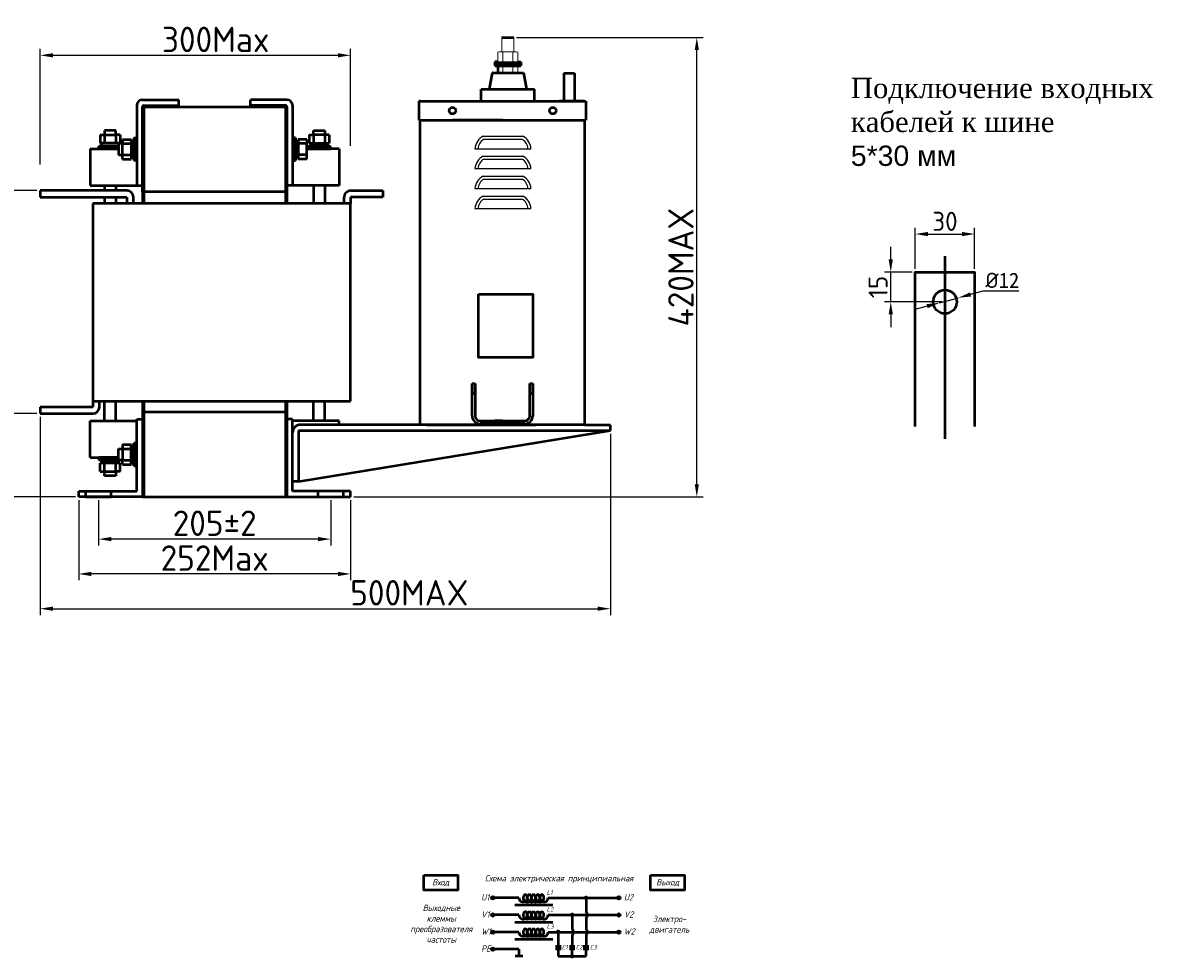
# Model space of a CAD drawing. Header units: millimetres. Extents: x -601 to 778, y 163 to 958.
# Tile 2 of 2: x -118 to 778, y 220 to 955. Entities that reach past the tile are written whole.
import ezdxf

# ---------------------------------------------------------------- set-up
doc = ezdxf.new("R2010")
doc.units = ezdxf.units.MM
doc.linetypes.add('ACAD_ISO02W100', pattern=[15, 12, -3])
doc.layers.get('0').update_dxf_attribs({"lineweight": 50})
doc.styles.add('GOST-2.304_Type-B', font='GOST Common.ttf')
doc.styles.add('GOST-2.304_Type-B_italic', font='GOST Common Italic.ttf')
doc.styles.get("Standard").update_dxf_attribs({"font": 'arial.ttf'})
doc.dimstyles.new('ISO-25', dxfattribs={"dimtxt": 5, "dimasz": 2.5, "dimexe": 1.25, "dimexo": 0.625, "dimtad": 1, "dimtoh": 1, "dimdec": 0, "dimtxsty": 'GOST-2.304_Type-B', "dimcen": 2.5, "dimadec": 0, "dimazin": 0, "dimtfac": 1, "dimtdec": 0, "dimtmove": 0, "dimatfit": 3, "dimfxl": 1, "dimarcsym": 0})

# ---------------------------------------------------------------- blocks, each defined once
blk = doc.blocks.new('Схема')
for points in [[(126.85, -17.74, 1), (128.61, -17.74, 1)], [(115.97, -31.21, 1), (117.72, -31.21, 1)], [(105.05, -44.68, 1), (106.8, -44.68, 1)], [(115.97, -63.61, 1), (117.72, -63.61, 1)]]:
    blk.add_hatch(color=0).paths.add_polyline_path(points)
for p, q in [((74.98, -17.74), (55.53, -17.74)), ((97.97, -17.74), (128.61, -17.74)), ((127.73, -17.74), (152.48, -17.74)), ((127.73, -17.74), (127.73, -28.73)), ((71.66, -23.35), (101.59, -23.35)), ((74.98, -31.21), (55.53, -31.21)), ((97.97, -31.21), (130.42, -31.21)), ((116.85, -31.21), (116.85, -42.2)), ((127.73, -33.69), (127.73, -42.2)), ((130.42, -31.21), (152.48, -31.21)), ((74.98, -44.68), (55.53, -44.68)), ((71.66, -36.81), (101.59, -36.81)), ((97.97, -44.68), (136.56, -44.68)), ((105.93, -44.68), (105.93, -55.73)), ((136.56, -44.68), (152.48, -44.68)), ((71.66, -50.28), (101.59, -50.28)), ((116.85, -47.16), (116.85, -55.73)), ((127.73, -47.16), (127.73, -55.73)), ((74.98, -58.14), (55.53, -58.14)), ((74.98, -58.14), (74.98, -63.61)), ((103.73, -55.73), (108.12, -55.73)), ((103.73, -57.8), (108.12, -57.8)), ((105.93, -57.8), (105.93, -63.61)), ((114.65, -55.73), (119.04, -55.73)), ((114.65, -57.8), (119.04, -57.8)), ((116.85, -63.61), (116.85, -57.8)), ((125.53, -55.73), (129.93, -55.73)), ((125.53, -57.8), (129.93, -57.8)), ((127.73, -63.61), (127.73, -57.8)), ((77.95, -63.61), (72.01, -63.61)), ((105.93, -63.61), (120.07, -63.61)), ((116.85, -63.61), (127.73, -63.61))]:
    blk.add_line(p, q)
for points in [[(0, 0), (26.76, 0), (26.76, -11.69), (0, -11.69)], [(178.58, 0), (205.34, 0), (205.34, -11.69), (178.58, -11.69)]]:
    blk.add_lwpolyline(points, close=True)
for centre in [(54.46, -17.74), (153.56, -17.74), (54.46, -31.21), (153.56, -31.21), (54.46, -44.68), (153.56, -44.68), (54.46, -58.14)]:
    blk.add_circle(centre, 1.08)
at = {"color": 0}
for centre in [(127.73, -17.74), (116.85, -31.21), (105.93, -44.68), (116.85, -63.61)]:
    blk.add_circle(centre, 0.876, dxfattribs=at)
for centre, radius, start, end in [((78.26, -17.74), 3.28, 180, 60), ((81.54, -17.74), 3.28, 120, 60), ((84.83, -17.74), 3.28, 120, 60), ((88.11, -17.74), 3.28, 120, 60), ((91.4, -17.74), 3.28, 120, 60), ((94.68, -17.74), 3.28, 120, 0), ((78.26, -31.21), 3.28, 180, 60), ((81.54, -31.21), 3.28, 120, 60), ((84.83, -31.21), 3.28, 120, 60), ((88.11, -31.21), 3.28, 120, 60), ((91.4, -31.21), 3.28, 120, 60), ((94.68, -31.21), 3.28, 120, 0), ((125.73, -31.21), 3.19, 308.94144, 51.05856), ((78.26, -44.68), 3.28, 180, 60), ((81.54, -44.68), 3.28, 120, 60), ((84.83, -44.68), 3.28, 120, 60), ((88.11, -44.68), 3.28, 120, 60), ((91.4, -44.68), 3.28, 120, 60), ((94.68, -44.68), 3.28, 120, 0), ((114.84, -44.68), 3.19, 308.94144, 51.05856), ((125.73, -44.68), 3.19, 308.94144, 51.05856)]:
    blk.add_arc(centre, radius, start, end)
at = {"style": 'GOST-2.304_Type-B_italic'}
for s, insert, char_height, width, attachment_point in [('Схема электрическая принципиальная', (106.53, -2.96), 5, 143.4834, 5), ('Вход', (13.38, -5.84), 5, 26.7633, 5), ('Выход', (191.96, -5.84), 5, 26.7633, 5), ('U1', (45.18, -14.79), 5, 144.0546, 1), ('L1', (96.71, -11.66), 3.5, 76.8291, 1), ('U2', (157.44, -14.79), 5, 144.0546, 1), ('Выходные\\Pклеммы\\Pпреобразователя\\Pчастоты', (13.88, -38.1), 5, 26.7633, 5), ('L2', (96.71, -25.13), 3.5, 76.8291, 1), ('V1', (45.18, -28.26), 5, 144.0546, 1), ('V2', (157.44, -28.26), 5, 144.0546, 1), ('Электро-\\Pдвигатель', (193.3, -38.93), 5, 17.1809, 5), ('W1', (45.18, -41.72), 5, 144.0546, 1), ('L3', (96.71, -38.59), 3.5, 76.8291, 1), ('W2', (157.44, -41.72), 5, 144.0546, 1), ('PE', (45.18, -55.19), 5, 144.0546, 1), ('C1', (108.57, -54.89), 3.5, 76.8291, 1), ('C2', (119.64, -54.89), 3.5, 76.8291, 1), ('C3', (130.7, -54.89), 3.5, 76.8291, 1)]:
    blk.add_mtext(s, dxfattribs=dict(at, insert=insert, char_height=char_height, width=width, attachment_point=attachment_point))
blk = doc.blocks.new('*D49')
at = {"color": 0, "lineweight": -2, "transparency": 16777216}
for p, q in [((-58.31, 579.7), (-58.31, 543.97)), ((124.39, 579.7), (124.39, 543.97)), ((114.39, 548.97), (-48.31, 548.97))]:
    blk.add_line(p, q, dxfattribs=at)
at = {"color": 0, "transparency": 16777216}
for points in [[(-48.31, 550.63), (-48.31, 547.3), (-58.31, 548.97)], [(114.39, 550.63), (114.39, 547.3), (124.39, 548.97)]]:
    blk.add_solid(points, dxfattribs=at)
at = {"layer": 'Defpoints', "color": 0, "transparency": 16777216}
for p in [(-58.31, 582.2), (124.39, 582.2), (-58.31, 548.97)]:
    blk.add_point(p, dxfattribs=at)
at = {"color": 0, "transparency": 16777216, "insert": (33.04, 561.47), "char_height": 20, "attachment_point": 5, "style": 'GOST-2.304_Type-B'}
blk.add_mtext('205%%P2', dxfattribs=at)
blk = doc.blocks.new('*D52')
at = {"color": 0, "lineweight": -2, "transparency": 16777216}
for p, q in [((-104.28, 843.87), (-104.28, 934.81)), ((139.99, 858.61), (139.99, 934.81)), ((-94.28, 929.81), (129.99, 929.81))]:
    blk.add_line(p, q, dxfattribs=at)
at = {"color": 0, "transparency": 16777216}
for points in [[(-94.28, 931.48), (-94.28, 928.15), (-104.28, 929.81)], [(129.99, 931.48), (129.99, 928.15), (139.99, 929.81)]]:
    blk.add_solid(points, dxfattribs=at)
at = {"layer": 'Defpoints', "color": 0, "transparency": 16777216}
for p in [(139.99, 929.81), (139.99, 856.11), (-104.28, 841.37)]:
    blk.add_point(p, dxfattribs=at)
at = {"color": 0, "transparency": 16777216, "insert": (33.82, 942.31), "char_height": 20, "attachment_point": 5, "style": 'GOST-2.304_Type-B'}
blk.add_mtext('300Max', dxfattribs=at)
blk = doc.blocks.new('*D48')
at = {"color": 0, "lineweight": -2, "transparency": 16777216}
for p, q in [((-73.91, 579.7), (-73.91, 516.55)), ((139.99, 579.7), (139.99, 516.55)), ((129.99, 521.55), (-63.91, 521.55))]:
    blk.add_line(p, q, dxfattribs=at)
at = {"color": 0, "transparency": 16777216}
for points in [[(-63.91, 523.22), (-63.91, 519.89), (-73.91, 521.55)], [(129.99, 523.22), (129.99, 519.89), (139.99, 521.55)]]:
    blk.add_solid(points, dxfattribs=at)
at = {"layer": 'Defpoints', "color": 0, "transparency": 16777216}
for p in [(-73.91, 582.2), (139.99, 582.2), (-73.91, 521.55)]:
    blk.add_point(p, dxfattribs=at)
at = {"color": 0, "transparency": 16777216, "insert": (33.04, 534.05), "char_height": 20, "attachment_point": 5, "style": 'GOST-2.304_Type-B'}
blk.add_mtext('252Max', dxfattribs=at)
blk = doc.blocks.new('*D51')
at = {"color": 0, "lineweight": -2, "transparency": 16777216}
for p, q in [((-106.78, 823.38), (-135.6, 823.38)), ((-130.6, 813.38), (-130.6, 657.78)), ((-106.78, 647.78), (-135.6, 647.78))]:
    blk.add_line(p, q, dxfattribs=at)
at = {"color": 0, "transparency": 16777216}
for points in [[(-132.27, 813.38), (-128.94, 813.38), (-130.6, 823.38)], [(-132.27, 657.78), (-128.94, 657.78), (-130.6, 647.78)]]:
    blk.add_solid(points, dxfattribs=at)
at = {"layer": 'Defpoints', "color": 0, "transparency": 16777216}
for p in [(-104.28, 823.38), (-130.6, 647.78), (-104.28, 647.78)]:
    blk.add_point(p, dxfattribs=at)
at = {"color": 0, "transparency": 16777216, "insert": (-143.1, 735.58), "char_height": 20, "attachment_point": 5, "rotation": 90, "style": 'GOST-2.304_Type-B'}
blk.add_mtext('200±10', dxfattribs=at)
blk = doc.blocks.new('*D50')
at = {"color": 0, "lineweight": -2, "transparency": 16777216}
for p, q in [((-106.78, 647.78), (-135.77, 647.78)), ((-130.77, 592.2), (-130.77, 637.78)), ((-76.41, 582.2), (-135.77, 582.2))]:
    blk.add_line(p, q, dxfattribs=at)
at = {"color": 0, "transparency": 16777216}
for points in [[(-132.44, 637.78), (-129.11, 637.78), (-130.77, 647.78)], [(-132.44, 592.2), (-129.11, 592.2), (-130.77, 582.2)]]:
    blk.add_solid(points, dxfattribs=at)
at = {"layer": 'Defpoints', "color": 0, "transparency": 16777216}
for p in [(-130.77, 647.78), (-104.28, 647.78), (-73.91, 582.2)]:
    blk.add_point(p, dxfattribs=at)
at = {"color": 0, "transparency": 16777216, "insert": (-143.27, 614.99), "char_height": 20, "attachment_point": 5, "rotation": 90, "style": 'GOST-2.304_Type-B'}
blk.add_mtext('55±5', dxfattribs=at)
blk = doc.blocks.new('*D54')
at = {"color": 0, "lineweight": -2, "transparency": 16777216}
for p, q in [((584.32, 761.63), (584.32, 794.11)), ((594.32, 789.11), (620.98, 789.11)), ((630.98, 761.63), (630.98, 794.11))]:
    blk.add_line(p, q, dxfattribs=at)
at = {"color": 0, "transparency": 16777216}
for points in [[(594.32, 790.78), (594.32, 787.45), (584.32, 789.11)], [(620.98, 790.78), (620.98, 787.45), (630.98, 789.11)]]:
    blk.add_solid(points, dxfattribs=at)
at = {"layer": 'Defpoints', "color": 0, "transparency": 16777216}
for p in [(630.98, 789.11), (584.32, 759.13), (630.98, 759.13)]:
    blk.add_point(p, dxfattribs=at)
at = {"color": 0, "transparency": 16777216, "insert": (607.65, 799.11), "char_height": 20, "attachment_point": 5, "style": 'GOST-2.304_Type-B'}
blk.add_mtext('{\\H0.75x;30}', dxfattribs=at)
blk = doc.blocks.new('*D55')
at = {"color": 0, "lineweight": -2, "transparency": 16777216}
for p, q in [((565, 769.13), (565, 779.13)), ((581.82, 759.13), (560, 759.13)), ((565, 735.8), (565, 759.13)), ((605.15, 735.8), (560, 735.8)), ((565, 725.8), (565, 715.8))]:
    blk.add_line(p, q, dxfattribs=at)
at = {"color": 0, "transparency": 16777216}
for points in [[(563.33, 769.13), (566.67, 769.13), (565, 759.13)], [(563.33, 725.8), (566.67, 725.8), (565, 735.8)]]:
    blk.add_solid(points, dxfattribs=at)
at = {"layer": 'Defpoints', "color": 0, "transparency": 16777216}
for p in [(565, 759.13), (584.32, 759.13), (607.65, 735.8)]:
    blk.add_point(p, dxfattribs=at)
at = {"color": 0, "transparency": 16777216, "insert": (555, 747.46), "char_height": 20, "attachment_point": 5, "rotation": 90, "style": 'GOST-2.304_Type-B'}
blk.add_mtext('{\\H0.75x;15}', dxfattribs=at)
blk = doc.blocks.new('*D56')
at = {"color": 0, "lineweight": -2, "transparency": 16777216}
for p, q in [((637.48, 744.17), (627.82, 741.56)), ((665.67, 744.17), (637.48, 744.17)), ((603.27, 734.95), (618.17, 738.96)), ((593.62, 732.35), (583.96, 729.74))]:
    blk.add_line(p, q, dxfattribs=at)
at = {"color": 0, "transparency": 16777216}
for points in [[(593.19, 733.96), (594.05, 730.74), (603.27, 734.95)], [(627.39, 743.17), (628.25, 739.96), (618.17, 738.96)]]:
    blk.add_solid(points, dxfattribs=at)
at = {"layer": 'Defpoints', "color": 0, "transparency": 16777216}
for p in [(603.27, 734.95), (618.17, 738.96)]:
    blk.add_point(p, dxfattribs=at)
at = {"color": 0, "lineweight": 0, "transparency": 16777216, "insert": (652.82, 752.67), "char_height": 20, "attachment_point": 5, "style": 'GOST-2.304_Type-B'}
blk.add_mtext('{\\fISOCPEUR|b0|i0|c0|p34;\\H0.6x;%%C\\fSimSun|b0|i0|c134|p2;12}', dxfattribs=at)
blk = doc.blocks.new('*D53')
at = {"color": 0, "lineweight": -2, "transparency": 16777216}
for p, q in [((270.63, 943.95), (417.39, 943.95)), ((412.39, 592.2), (412.39, 933.95)), ((142.49, 582.2), (417.39, 582.2))]:
    blk.add_line(p, q, dxfattribs=at)
at = {"color": 0, "transparency": 16777216}
for points in [[(410.73, 933.95), (414.06, 933.95), (412.39, 943.95)], [(410.73, 592.2), (414.06, 592.2), (412.39, 582.2)]]:
    blk.add_solid(points, dxfattribs=at)
at = {"layer": 'Defpoints', "color": 0, "transparency": 16777216}
for p in [(268.13, 943.95), (412.39, 943.95), (139.99, 582.2)]:
    blk.add_point(p, dxfattribs=at)
at = {"color": 0, "transparency": 16777216, "insert": (399.89, 763.08), "char_height": 20, "attachment_point": 5, "rotation": 90, "style": 'GOST-2.304_Type-B'}
blk.add_mtext('420MAX', dxfattribs=at)
blk = doc.blocks.new('*D47')
at = {"color": 0, "lineweight": -2, "transparency": 16777216}
for p, q in [((-104.28, 645.28), (-104.28, 489.19)), ((344.37, 631.87), (344.37, 489.19)), ((-94.28, 494.19), (334.37, 494.19))]:
    blk.add_line(p, q, dxfattribs=at)
at = {"color": 0, "transparency": 16777216}
for points in [[(-94.28, 495.86), (-94.28, 492.53), (-104.28, 494.19)], [(334.37, 495.86), (334.37, 492.53), (344.37, 494.19)]]:
    blk.add_solid(points, dxfattribs=at)
at = {"layer": 'Defpoints', "color": 0, "transparency": 16777216}
for p in [(-104.28, 647.78), (344.37, 634.37), (344.37, 494.19)]:
    blk.add_point(p, dxfattribs=at)
at = {"color": 0, "transparency": 16777216, "insert": (186.22, 506.69), "char_height": 20, "attachment_point": 5, "style": 'GOST-2.304_Type-B'}
blk.add_mtext('500MAX', dxfattribs=at)

msp = doc.modelspace()

# ---------------------------------------------------------------- linework, layer by layer
at = {"lineweight": 15}
for p, q in [((258.98, 943.71), (263.68, 943.71)), ((258.98, 932.49), (258.99, 943.71)), ((268.37, 943.71), (263.68, 943.71)), ((268.37, 932.49), (268.36, 943.71)), ((255.85, 924.61), (255.85, 932.29)), ((269.55, 932.49), (257.81, 932.49)), ((259.76, 924.81), (259.76, 932.29)), ((263.68, 932.49), (268.33, 932.49)), ((263.68, 932.49), (269.94, 932.49)), ((263.68, 932.49), (268.37, 932.49)), ((263.68, 932.49), (268.37, 932.49)), ((267.59, 924.81), (267.59, 932.29)), ((271.5, 924.61), (271.5, 932.29)), ((271.5, 924.61), (271.5, 932.29)), ((253.49, 924.61), (273.86, 924.61)), ((253.49, 923.09), (273.86, 923.09)), ((263.68, 924.61), (255.85, 924.61)), ((259.76, 924.61), (255.85, 924.61)), ((263.68, 924.61), (259.76, 924.61)), ((263.68, 924.61), (271.5, 924.61)), ((263.68, 924.61), (267.59, 924.61)), ((271.5, 924.61), (267.59, 924.61)), ((271.5, 924.61), (271.5, 928.53)), ((271.5, 924.61), (271.5, 926.96)), ((271.5, 924.61), (271.5, 925.4)), ((271.5, 924.61), (271.5, 925)), ((271.5, 924.61), (271.5, 924.81)), ((259.76, 916), (259.76, 921.43)), ((267.59, 916), (267.59, 921.43)), ((271.5, 916), (271.5, 921.43)), ((271.5, 916), (271.5, 921.43))]:
    msp.add_line(p, q, dxfattribs=at)
for p, q in [((259.22, 943.95), (258.99, 943.71)), ((259.22, 943.95), (268.13, 943.95)), ((268.13, 943.95), (268.37, 943.71)), ((255.85, 924.61), (253.49, 924.61)), ((253.49, 924.61), (253.49, 923.15)), ((273.86, 923.15), (253.49, 923.15)), ((253.49, 923.09), (253.49, 921.62)), ((271.5, 924.61), (273.86, 924.61)), ((273.86, 924.61), (273.86, 923.15)), ((273.86, 923.09), (273.86, 921.62)), ((251.26, 916), (249.03, 903.26)), ((251.9, 916), (251.26, 916)), ((251.9, 916), (275.46, 916)), ((253.49, 921.62), (273.86, 921.62)), ((255.85, 921.43), (255.85, 916)), ((275.46, 916), (276.09, 916)), ((276.09, 916), (278.32, 903.26)), ((307.64, 915.73), (307.64, 893.71)), ((307.64, 915.73), (316.23, 915.73)), ((316.23, 915.73), (316.23, 893.71)), ((242.66, 893.71), (242.66, 903.26)), ((242.66, 903.26), (284.69, 903.26)), ((284.69, 893.71), (284.69, 903.26)), ((-28.23, 890.39), (-28.23, 827.39)), ((-28.23, 889.29), (-28.23, 828.02)), ((-23.81, 894.81), (4.92, 894.81)), ((-23.78, 889.29), (89.85, 889.29)), ((-23.78, 822.45), (-23.78, 889.29)), ((-23.78, 889.29), (-23.78, 813.07)), ((-22.67, 890.39), (4.92, 890.39)), ((-22.66, 889.29), (-22.66, 813.07)), ((4.92, 890.39), (4.92, 894.81)), ((89.89, 894.81), (61.15, 894.81)), ((61.15, 890.39), (61.15, 894.81)), ((88.75, 890.39), (61.15, 890.39)), ((88.74, 889.29), (88.74, 813.07)), ((89.85, 889.29), (89.85, 813.07)), ((94.31, 890.39), (94.31, 827.39)), ((94.31, 889.29), (94.31, 828.02)), ((194.73, 893.71), (193.73, 893.71)), ((193.73, 893.71), (193.73, 878.78)), ((193.73, 893.71), (213.63, 893.71)), ((194.73, 893.71), (324.07, 893.71)), ((236.43, 893.71), (282.37, 893.71)), ((237.91, 893.71), (280.89, 893.71)), ((242.66, 893.71), (284.69, 893.71)), ((296.41, 893.71), (311.94, 893.71)), ((324.07, 893.71), (304.18, 893.71)), ((307.64, 893.71), (316.23, 893.71)), ((324.07, 893.71), (325.07, 893.71)), ((325.07, 893.71), (325.07, 878.78)), ((193.73, 878.78), (194.73, 878.78)), ((194.23, 878.78), (325.07, 878.78)), ((194.73, 878.78), (325.07, 878.78)), ((194.73, 638.95), (194.73, 878.78)), ((259.9, 878.78), (220.1, 878.78)), ((324.19, 638.95), (324.19, 878.78)), ((-44.76, 870.59), (-53.68, 870.59)), ((-53.68, 870.59), (-53.68, 867.25)), ((-44.76, 867.25), (-44.76, 870.59)), ((110.84, 867.25), (110.84, 870.59)), ((110.84, 870.59), (119.75, 870.59)), ((119.75, 870.59), (119.75, 867.25)), ((-57.02, 867.25), (-53.68, 867.25)), ((-57.02, 867.25), (-57.02, 867.25)), ((-57.02, 867.25), (-57.02, 860.57)), ((-41.42, 860.57), (-57.02, 860.57)), ((-53.68, 867.25), (-53.68, 860.57)), ((-53.68, 867.25), (-44.76, 867.25)), ((-41.42, 867.25), (-44.76, 867.25)), ((-44.76, 867.25), (-44.76, 860.57)), ((-39.37, 860.32), (-42.72, 860.32)), ((-42.72, 860.32), (-42.72, 851.41)), ((-41.42, 867.25), (-41.42, 860.57)), ((-39.37, 863.67), (-39.37, 860.32)), ((-39.37, 863.67), (-32.69, 863.67)), ((-39.37, 860.32), (-32.69, 860.32)), ((-39.37, 851.41), (-39.37, 860.32)), ((-32.69, 863.67), (-32.69, 848.07)), ((-30.46, 864.78), (-29.35, 864.78)), ((-30.46, 864.78), (-30.46, 846.95)), ((-29.35, 864.78), (-29.35, 846.95)), ((-29.35, 864.78), (-28.23, 864.78)), ((-28.23, 864.78), (-28.23, 846.95)), ((95.42, 864.78), (94.31, 864.78)), ((94.31, 864.78), (94.31, 846.95)), ((96.54, 864.78), (95.42, 864.78)), ((95.42, 864.78), (95.42, 846.95)), ((96.54, 864.78), (96.54, 846.95)), ((105.45, 863.67), (98.77, 863.67)), ((98.77, 863.67), (98.77, 848.07)), ((105.45, 860.32), (98.77, 860.32)), ((105.45, 863.67), (105.45, 860.32)), ((105.45, 851.41), (105.45, 860.32)), ((107.5, 867.25), (110.84, 867.25)), ((107.5, 867.25), (107.5, 860.57)), ((107.5, 860.57), (123.09, 860.57)), ((110.84, 867.25), (110.84, 860.57)), ((119.75, 867.25), (110.84, 867.25)), ((123.09, 867.25), (119.75, 867.25)), ((119.75, 867.25), (119.75, 860.57)), ((123.09, 867.25), (123.09, 867.25)), ((123.09, 867.25), (123.09, 860.57)), ((-65.03, 856.11), (-42.72, 856.11)), ((-65.03, 856.11), (-65.03, 827.39)), ((-58.13, 857.22), (-58.13, 858.34)), ((-42.72, 858.34), (-58.13, 858.34)), ((-42.72, 857.22), (-58.13, 857.22)), ((-58.13, 856.11), (-58.13, 857.22)), ((-42.72, 856.11), (-58.13, 856.11)), ((-42.72, 851.41), (-39.37, 851.41)), ((-39.37, 848.07), (-39.37, 851.41)), ((-39.37, 851.41), (-32.69, 851.41)), ((105.45, 851.41), (98.77, 851.41)), ((105.45, 856.11), (124.21, 856.11)), ((105.45, 848.07), (105.45, 851.41)), ((106.38, 858.34), (106.38, 857.22)), ((106.38, 858.34), (124.21, 858.34)), ((106.38, 857.22), (124.21, 857.22)), ((106.38, 857.22), (106.38, 856.11)), ((131.11, 856.11), (108.79, 856.11)), ((124.21, 857.22), (124.21, 858.34)), ((124.21, 856.11), (124.21, 857.22)), ((131.11, 856.11), (131.11, 827.39)), ((-39.37, 848.07), (-39.37, 848.07)), ((-39.37, 848.07), (-32.69, 848.07)), ((-29.35, 846.95), (-30.46, 846.95)), ((-28.23, 846.95), (-29.35, 846.95)), ((94.31, 846.95), (95.42, 846.95)), ((95.42, 846.95), (96.54, 846.95)), ((105.45, 848.07), (98.77, 848.07)), ((105.45, 848.07), (105.45, 848.07)), ((-65.03, 827.39), (-23.78, 827.39)), ((-53.68, 827.39), (-53.68, 823.38)), ((-44.76, 827.39), (-44.76, 823.38)), ((131.11, 827.39), (89.85, 827.39)), ((110.84, 827.39), (110.84, 813.07)), ((119.75, 827.39), (119.75, 813.07)), ((-36.09, 823.38), (-104.28, 823.38)), ((-104.28, 823.38), (-104.28, 818.23)), ((-104.28, 818.23), (-36.09, 818.23)), ((-53.68, 818.23), (-53.68, 813.07)), ((-44.76, 818.23), (-44.76, 813.07)), ((-36.09, 818.23), (-36.09, 813.07)), ((-30.94, 813.07), (-30.94, 818.23)), ((88.74, 822.45), (-22.66, 822.45)), ((134.83, 813.07), (134.83, 818.23)), ((139.99, 823.38), (165.31, 823.38)), ((139.99, 818.23), (139.99, 813.07)), ((165.31, 818.23), (139.99, 818.23)), ((165.31, 823.38), (165.31, 818.23)), ((-62.77, 813.07), (-62.77, 657.57)), ((139.99, 813.07), (-62.77, 813.07)), ((139.99, 657.57), (139.99, 813.07)), ((607.65, 771.64), (607.65, 627.78)), ((-62.77, 658.1), (-62.77, 652.94)), ((-62.77, 657.57), (139.99, 657.57)), ((-57.61, 652.94), (-57.61, 657.57)), ((-53.68, 642), (-53.68, 657.57)), ((-44.76, 642), (-44.76, 657.57)), ((-23.78, 657.57), (-23.78, 582.2)), ((-22.66, 657.57), (-22.66, 582.2)), ((88.74, 657.57), (88.74, 582.2)), ((89.85, 657.57), (89.85, 582.2)), ((110.84, 642), (110.84, 657.57)), ((119.75, 642), (119.75, 657.57)), ((-62.77, 652.94), (-104.28, 652.94)), ((-104.28, 652.94), (-104.28, 647.78)), ((-104.28, 647.78), (-62.77, 647.78)), ((-23.78, 649.04), (-23.78, 582.2)), ((-22.66, 649.04), (88.74, 649.04)), ((89.85, 582.2), (89.85, 649.04)), ((-65.03, 642), (-28.23, 642)), ((-65.03, 613.28), (-65.03, 642)), ((-28.23, 586.66), (-28.23, 643.47)), ((-28.23, 643.47), (-23.78, 643.47)), ((89.85, 643.47), (89.85, 582.2)), ((94.31, 643.47), (89.85, 643.47)), ((131.11, 642), (94.31, 642)), ((259.62, 638.95), (100.45, 638.95)), ((131.11, 638.95), (131.11, 642)), ((324.19, 638.95), (194.73, 638.95)), ((199.77, 638.95), (285.97, 638.95)), ((199.77, 638.95), (285.97, 638.95)), ((324.19, 638.95), (344.19, 638.95)), ((344.19, 638.95), (344.19, 634.37)), ((94.31, 586.66), (94.31, 632.81)), ((98.89, 634.37), (344.37, 634.37)), ((98.89, 594.43), (344.37, 634.37)), ((-42.72, 611.17), (-42.72, 620.08)), ((-42.72, 620.08), (-39.37, 620.08)), ((-39.37, 623.42), (-39.37, 620.08)), ((-39.37, 623.42), (-39.37, 623.42)), ((-39.37, 623.42), (-32.69, 623.42)), ((-39.37, 620.08), (-32.69, 620.08)), ((-39.37, 620.08), (-39.37, 611.17)), ((-32.69, 607.83), (-32.69, 623.42)), ((-29.35, 624.54), (-30.46, 624.54)), ((-30.46, 606.71), (-30.46, 624.54)), ((-29.35, 606.71), (-29.35, 624.54)), ((-28.23, 624.54), (-29.35, 624.54)), ((-28.23, 606.71), (-28.23, 624.54)), ((-65.03, 613.28), (-42.72, 613.28)), ((-42.72, 613.28), (-58.13, 613.28)), ((-58.13, 613.28), (-58.13, 612.16)), ((-42.72, 612.16), (-58.13, 612.16)), ((-58.13, 612.16), (-58.13, 611.05)), ((-40.31, 611.05), (-58.13, 611.05)), ((-39.37, 611.17), (-42.72, 611.17)), ((-40.31, 611.05), (-40.31, 611.17)), ((-39.37, 607.83), (-39.37, 611.17)), ((-39.37, 611.17), (-32.69, 611.17)), ((-57.02, 602.14), (-57.02, 608.82)), ((-41.42, 608.82), (-57.02, 608.82)), ((-57.02, 602.14), (-53.68, 602.14)), ((-57.02, 602.14), (-57.02, 602.14)), ((-53.68, 602.14), (-53.68, 608.82)), ((-53.68, 598.79), (-53.68, 602.14)), ((-53.68, 602.14), (-44.76, 602.14)), ((-44.76, 602.14), (-44.76, 608.82)), ((-41.42, 602.14), (-44.76, 602.14)), ((-44.76, 602.14), (-44.76, 598.79)), ((-41.42, 602.14), (-41.42, 608.82)), ((-39.37, 607.83), (-32.69, 607.83)), ((-30.46, 606.71), (-29.35, 606.71)), ((-29.35, 606.71), (-28.23, 606.71)), ((-44.76, 598.79), (-53.68, 598.79)), ((-73.91, 582.2), (-73.91, 586.66)), ((-73.91, 582.2), (-73.91, 586.66)), ((-73.91, 586.66), (-28.23, 586.66)), ((-68.34, 582.2), (-68.34, 586.66)), ((-48.29, 582.2), (-48.29, 586.66)), ((139.99, 586.66), (94.31, 586.66)), ((114.36, 582.2), (114.36, 586.66)), ((134.42, 582.2), (134.42, 586.66)), ((139.99, 582.2), (139.99, 586.66)), ((139.99, 582.2), (139.99, 586.66)), ((-23.78, 582.2), (-73.91, 582.2)), ((-68.34, 582.2), (-48.29, 582.2)), ((-23.78, 582.2), (89.85, 582.2)), ((89.85, 582.2), (139.99, 582.2)), ((114.36, 582.2), (134.42, 582.2))]:
    msp.add_line(p, q)
at = {"lineweight": 25}
for p, q in [((244.17, 866.12), (275.57, 866.12)), ((244.79, 863.78), (274.94, 863.78)), ((237.85, 856.28), (281.89, 856.28)), ((244.17, 850.42), (275.57, 850.42)), ((244.79, 848.08), (274.94, 848.08)), ((259.87, 845.9), (259.87, 845.9)), ((237.85, 840.58), (281.89, 840.58)), ((244.17, 834.73), (275.57, 834.73)), ((237.85, 824.89), (281.89, 824.89)), ((244.79, 832.39), (274.94, 832.39)), ((244.17, 819.03), (275.57, 819.03)), ((244.79, 816.69), (274.94, 816.69)), ((237.85, 809.19), (281.89, 809.19))]:
    msp.add_line(p, q, dxfattribs=at)
at = {"color": 0}
for p, q in [((235.61, 646.08), (235.61, 671.55)), ((235.61, 671.55), (235.61, 663.59)), ((235.61, 671.55), (238, 671.55)), ((235.61, 663.59), (238, 663.59)), ((238, 671.55), (238, 646.08)), ((280.98, 646.08), (280.98, 671.55)), ((280.98, 671.55), (280.98, 663.59)), ((280.98, 671.55), (280.98, 663.59)), ((280.98, 671.55), (283.37, 671.55)), ((280.98, 663.59), (283.37, 663.59)), ((283.37, 671.55), (283.37, 646.08)), ((241.98, 642.1), (277, 642.1)), ((277, 639.71), (241.98, 639.71)), ((259.49, 642.1), (253.12, 642.1)), ((259.49, 642.1), (253.12, 642.1)), ((259.49, 642.1), (265.86, 642.1))]:
    msp.add_line(p, q, dxfattribs=at)
at = {"color": 0, "linetype": 'ACAD_ISO02W100', "ltscale": 0.09}
for p, q in [((253.12, 642.1), (253.12, 639.71)), ((265.86, 642.1), (265.86, 639.71))]:
    msp.add_line(p, q, dxfattribs=at)
for points in [[(-42.54, 860.32), (-42.54, 860.57), (-55.9, 860.57), (-55.9, 858.34), (-42.72, 858.34)], [(584.32, 637.64), (584.32, 759.13), (630.98, 759.13), (630.98, 637.64)], [(98.89, 634.37), (98.89, 594.43), (94.31, 594.43), (94.31, 643.47)]]:
    msp.add_lwpolyline(points)
for points in [[(-32.69, 849.18), (-30.46, 849.18), (-30.46, 862.55), (-32.69, 862.55)], [(98.77, 849.18), (96.54, 849.18), (96.54, 862.55), (98.77, 862.55)], [(121.98, 860.57), (121.98, 858.34), (108.61, 858.34), (108.61, 860.57)], [(240.71, 741.87), (283.41, 741.87), (283.41, 692.01), (240.71, 692.01)], [(-32.69, 622.31), (-30.46, 622.31), (-30.46, 608.94), (-32.69, 608.94)], [(-55.9, 608.82), (-55.9, 611.05), (-42.54, 611.05), (-42.54, 608.82)]]:
    msp.add_lwpolyline(points, close=True)
for centre, radius in [((220.1, 886.25), 2.59), ((299.2, 886.25), 2.59), ((607.65, 735.8), 9.33)]:
    msp.add_circle(centre, radius)
at = {"lineweight": 15}
for centre, radius, start, end in [((257.81, 922.61), 9.88, 78.57881, 101.42119), ((263.68, 893.27), 39.22, 84.27519, 95.72481), ((269.55, 922.61), 9.88, 78.57881, 101.42119), ((257.81, 934.49), 9.88, 258.57881, 281.42119), ((263.68, 963.83), 39.22, 264.27519, 275.72481), ((269.55, 934.49), 9.88, 258.57881, 281.42119), ((257.81, 911.74), 9.88, 78.57881, 101.42119), ((263.68, 882.4), 39.22, 84.27519, 95.72481), ((269.55, 911.74), 9.88, 78.57881, 101.42119)]:
    msp.add_arc(centre, radius, start, end, dxfattribs=at)
for centre, radius, start, end in [((-23.81, 890.39), 4.42, 90, 180), ((-22.67, 889.29), 1.11, 90, 180), ((88.75, 889.29), 1.11, 360, 90), ((89.89, 890.39), 4.42, 0, 90), ((-36.09, 818.23), 5.16, 0, 90), ((139.99, 818.23), 5.16, 90, 180), ((-62.77, 652.94), 5.16, 270, 0), ((100.45, 632.81), 6.14, 90, 180)]:
    msp.add_arc(centre, radius, start, end)
at = {"lineweight": 25}
for centre, radius, start, end in [((249.84, 855.53), 12.01, 118.12466, 176.40489), ((249.84, 855.53), 9.67, 121.42622, 175.53214), ((269.9, 855.53), 9.67, 4.46786, 58.57378), ((269.9, 855.53), 12.01, 3.59511, 61.87534), ((249.84, 839.83), 12.01, 118.12466, 176.40489), ((249.84, 839.83), 9.67, 121.42622, 175.53214), ((269.9, 839.83), 9.67, 4.46786, 58.57378), ((269.9, 839.83), 12.01, 3.59511, 61.87534), ((249.84, 824.14), 12.01, 118.12466, 176.40489), ((269.9, 824.14), 12.01, 3.59511, 61.87534), ((249.84, 824.14), 9.67, 121.42622, 175.53214), ((269.9, 824.14), 9.67, 4.46786, 58.57378), ((249.84, 808.44), 12.01, 118.12466, 176.40489), ((249.84, 808.44), 9.67, 121.42622, 175.53214), ((269.9, 808.44), 9.67, 4.46786, 58.57378), ((269.9, 808.44), 12.01, 3.59511, 61.87534)]:
    msp.add_arc(centre, radius, start, end, dxfattribs=at)
at = {"color": 0}
for centre, radius, start, end in [((241.98, 646.08), 6.37, 180, 270), ((241.98, 646.08), 3.98, 180, 270), ((277, 646.08), 3.98, 270, 0), ((277, 646.08), 6.37, 270, 0)]:
    msp.add_arc(centre, radius, start, end, dxfattribs=at)

# ---------------------------------------------------------------- block references
msp.add_blockref('Схема', (197.49, 284.3))

# ---------------------------------------------------------------- texts
at = {"insert": (533.56, 912.1), "char_height": 24, "width": 292.2015, "attachment_point": 1}
msp.add_mtext('{\\fTimes New Roman|b0|i0|c204|p18;\\H0.6667x;Подключение входных кабелей к шине}\\P{\\H0.6667x;5*30 мм}', dxfattribs=at)

# ---------------------------------------------------------------- dimensions: what is measured, and where the dimension line sits
for base, p1, p2, text, picture, middle in [((139.99, 929.81), (-104.28, 841.37), (139.99, 856.11), '300Max', '*D52', (33.82, 929.81)), ((344.37, 494.19), (-104.28, 647.78), (344.37, 634.37), '500MAX', '*D47', (186.22, 494.19)), ((-58.31, 548.97), (124.39, 582.2), (-58.31, 582.2), '205%%P2', '*D49', (33.04, 548.97))]:
    dim = msp.add_linear_dim(base=base, p1=p1, p2=p2, text=text, dimstyle='ISO-25')
    dim.commit()
    dim.dimension.update_dxf_attribs({"geometry": picture, "text_midpoint": middle, "dimtype": 160})
for base, p1, p2, text, picture, middle in [((412.39, 943.95), (139.99, 582.2), (268.13, 943.95), '420MAX', '*D53', (399.89, 763.08)), ((-130.6, 647.78), (-104.28, 823.38), (-104.28, 647.78), '200±10', '*D51', (-143.1, 735.58)), ((565, 759.13), (607.65, 735.8), (584.32, 759.13), '{\\H0.75x;15}', '*D55', (555, 747.46))]:
    dim = msp.add_linear_dim(base=base, p1=p1, p2=p2, angle=90, text=text, dimstyle='ISO-25')
    dim.commit()
    dim.dimension.update_dxf_attribs({"geometry": picture, "text_midpoint": middle})
for base, p1, p2, text, picture, middle in [((630.98, 789.11), (584.32, 759.13), (630.98, 759.13), '{\\H0.75x;30}', '*D54', (607.65, 799.11)), ((-73.91, 521.55), (139.99, 582.2), (-73.91, 582.2), '252Max', '*D48', (33.04, 534.05))]:
    dim = msp.add_linear_dim(base=base, p1=p1, p2=p2, text=text, dimstyle='ISO-25')
    dim.commit()
    dim.dimension.update_dxf_attribs({"geometry": picture, "text_midpoint": middle})
at = {"lineweight": 0}
dim = msp.add_diameter_dim_2p(p1=(603.27, 734.95), p2=(618.17, 738.96), text='{\\fISOCPEUR|b0|i0|c0|p34;\\H0.6x;%%C\\fSimSun|b0|i0|c134|p2;12}', dimstyle='ISO-25', dxfattribs=at)
dim.commit()
dim.dimension.update_dxf_attribs({"geometry": '*D56', "text_midpoint": (652.82, 752.67)})
dim = msp.add_linear_dim(base=(-130.77, 647.78), p1=(-73.91, 582.2), p2=(-104.28, 647.78), angle=90, text='55±5', dimstyle='ISO-25')
dim.commit()
dim.dimension.update_dxf_attribs({"geometry": '*D50', "text_midpoint": (-130.77, 614.99), "dimtype": 160})

doc.saveas('drawing.dxf')
